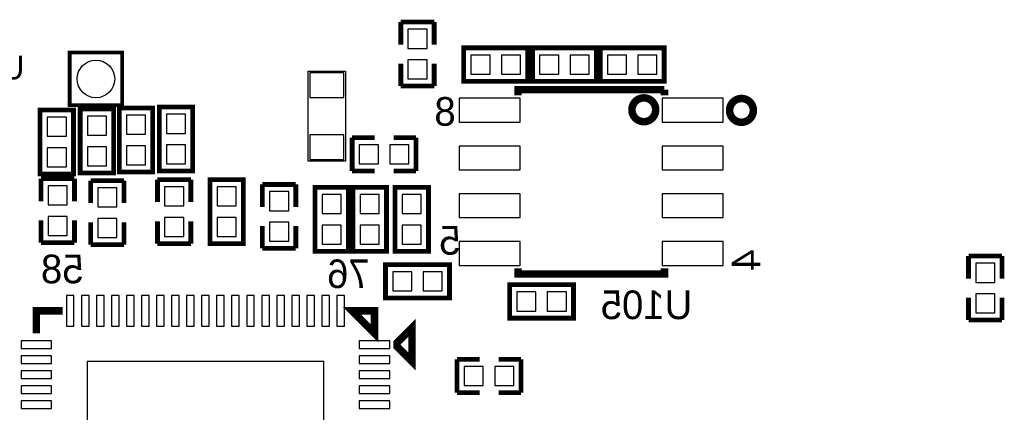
# Model space of a CAD drawing. Extents: x -181 to 108, y -18 to 160.
# Tile 13 of 18: x 32 to 58, y 40 to 50. Entities that reach past the tile are written whole.
import ezdxf
from ezdxf.enums import TextEntityAlignment as Align

# ---------------------------------------------------------------- set-up
doc = ezdxf.new("R2010")
doc.units = 0
for name, color, linetype in [('PACKAGE_GEOMETRY_SILKSCREEN_B', 4, 'CONTINUOUS'), ('PIN_B', 5, 'CONTINUOUS'), ('REF_DES_SILKSCREEN_B', 6, 'CONTINUOUS')]:
    doc.layers.add(name, color=color, linetype=linetype)

msp = doc.modelspace()

# ---------------------------------------------------------------- linework, layer by layer
at = {"layer": 'PACKAGE_GEOMETRY_SILKSCREEN_B'}
for points, const_width in [([(41.7195, 49.657), (41.7195, 50.2539)], 0.127), ([(41.7195, 50.2539), (42.6085, 50.2539)], 0.127), ([(42.6085, 50.2539), (42.6085, 49.657)], 0.127), ([(45.0977, 48.6791), (45.0977, 49.5681), (43.3959, 49.5681), (43.3959, 48.6791), (45.0977, 48.6791)], 0.127), ([(45.2247, 49.5681), (45.2247, 48.6791), (46.9265, 48.6791), (46.9265, 49.5681), (45.2247, 49.5681)], 0.127), ([(48.7299, 48.6791), (48.7299, 49.5681), (47.0281, 49.5681), (47.0281, 48.6791), (48.7299, 48.6791)], 0.127), ([(32.904176, 49.442624), (32.904176, 48.042576), (34.304224, 48.042576), (34.304224, 49.442624), (32.904176, 49.442624)], 0.100076), ([(41.7195, 48.5521), (41.7195, 49.149)], 0.127), ([(42.6085, 49.149), (42.6085, 48.5521)], 0.127), ([(42.6085, 48.5521), (41.7195, 48.5521)], 0.127), ([(44.838874, 48.30572), (44.838874, 48.455834), (48.73879, 48.455834)], 0.199898), ([(48.73879, 48.455834), (48.73879, 48.30572)], 0.199898), ([(33.0073, 47.9171), (32.1183, 47.9171), (32.1183, 46.2153), (33.0073, 46.2153), (33.0073, 47.9171)], 0.127), ([(33.1851, 46.2407), (34.0741, 46.2407), (34.0741, 47.9425), (33.1851, 47.9425), (33.1851, 46.2407)], 0.127), ([(35.1155, 47.9679), (34.2265, 47.9679), (34.2265, 46.2661), (35.1155, 46.2661), (35.1155, 47.9679)], 0.127), ([(36.1823, 47.9933), (35.2933, 47.9933), (35.2933, 46.2915), (36.1823, 46.2915), (36.1823, 47.9933)], 0.127), ([(40.4241, 47.1805), (41.021, 47.1805)], 0.127), ([(40.4241, 46.2915), (40.4241, 47.1805)], 0.127), ([(41.529, 47.1805), (42.1259, 47.1805)], 0.127), ([(42.1259, 47.1805), (42.1259, 46.2915)], 0.127), ([(32.1437, 45.4914), (32.1437, 46.0883)], 0.127), ([(32.1437, 46.0883), (33.0327, 46.0883)], 0.127), ([(33.0327, 46.0883), (33.0327, 45.4914)], 0.127), ([(41.021, 46.2915), (40.4241, 46.2915)], 0.127), ([(42.1259, 46.2915), (41.529, 46.2915)], 0.127), ([(33.4645, 46.0375), (34.3535, 46.0375)], 0.127), ([(33.4645, 45.4406), (33.4645, 46.0375)], 0.127), ([(34.3535, 46.0375), (34.3535, 45.4406)], 0.127), ([(35.2425, 46.0629), (36.1315, 46.0629)], 0.127), ([(35.2425, 45.466), (35.2425, 46.0629)], 0.127), ([(36.1315, 46.0629), (36.1315, 45.466)], 0.127), ([(37.5285, 46.0629), (36.6395, 46.0629), (36.6395, 44.3611), (37.5285, 44.3611), (37.5285, 46.0629)], 0.127), ([(38.0365, 45.339), (38.0365, 45.9359)], 0.127), ([(38.0365, 45.9359), (38.9255, 45.9359)], 0.127), ([(38.9255, 45.9359), (38.9255, 45.339)], 0.127), ([(40.3225, 45.8597), (39.4335, 45.8597), (39.4335, 44.1579), (40.3225, 44.1579), (40.3225, 45.8597)], 0.127), ([(40.4495, 44.1579), (41.3385, 44.1579), (41.3385, 45.8597), (40.4495, 45.8597), (40.4495, 44.1579)], 0.127), ([(41.5671, 44.1579), (42.4561, 44.1579), (42.4561, 45.8597), (41.5671, 45.8597), (41.5671, 44.1579)], 0.127), ([(32.1437, 44.3865), (32.1437, 44.9834)], 0.127), ([(33.0327, 44.9834), (33.0327, 44.3865)], 0.127), ([(33.4645, 44.3357), (33.4645, 44.9326)], 0.127), ([(34.3535, 44.9326), (34.3535, 44.3357)], 0.127), ([(35.2425, 44.3611), (35.2425, 44.958)], 0.127), ([(36.1315, 44.958), (36.1315, 44.3611)], 0.127), ([(38.0365, 44.2341), (38.0365, 44.831)], 0.127), ([(38.9255, 44.831), (38.9255, 44.2341)], 0.127), ([(33.0327, 44.3865), (32.1437, 44.3865)], 0.127), ([(34.3535, 44.3357), (33.4645, 44.3357)], 0.127), ([(36.1315, 44.3611), (35.2425, 44.3611)], 0.127), ([(38.9255, 44.2341), (38.0365, 44.2341)], 0.127), ([(56.8325, 44.0309), (57.7215, 44.0309)], 0.127), ([(56.8325, 43.434), (56.8325, 44.0309)], 0.127), ([(57.7215, 44.0309), (57.7215, 43.434)], 0.127), ([(41.3131, 43.8023), (41.3131, 42.9133), (43.0149, 42.9133), (43.0149, 43.8023), (41.3131, 43.8023)], 0.127), ([(48.73879, 43.70578), (48.73879, 43.555666), (44.838874, 43.555666), (44.838874, 43.70578)], 0.199898), ([(44.6151, 43.2689), (44.6151, 42.3799), (46.3169, 42.3799), (46.3169, 43.2689), (44.6151, 43.2689)], 0.127), ([(56.8325, 42.3291), (56.8325, 42.926)], 0.127), ([(57.7215, 42.926), (57.7215, 42.3291)], 0.127), ([(32.018732, 41.976548), (32.018732, 42.57675), (32.718756, 42.57675)], 0.199898), ([(41.018968, 42.57675), (40.418766, 42.57675), (41.018968, 41.976548), (41.018968, 42.57675)], 0.199898), ([(41.618916, 41.726612), (42.018966, 42.126662), (42.018966, 41.22674), (41.618916, 41.626536), (41.618916, 41.726612)], 0.199898), ([(57.7215, 42.3291), (56.8325, 42.3291)], 0.127), ([(43.2181, 41.2877), (43.815, 41.2877)], 0.127), ([(43.2181, 40.3987), (43.2181, 41.2877)], 0.127), ([(44.323, 41.2877), (44.9199, 41.2877)], 0.127), ([(44.9199, 41.2877), (44.9199, 40.3987)], 0.127), ([(43.815, 40.3987), (43.2181, 40.3987)], 0.127), ([(44.9199, 40.3987), (44.323, 40.3987)], 0.127)]:
    msp.add_lwpolyline(points, dxfattribs=dict(at, const_width=const_width))
msp.add_lwpolyline([(39.251128, 46.552104), (39.251128, 48.951896), (40.250872, 48.951896), (40.250872, 46.552104)], close=True, dxfattribs=at)
at = {"layer": 'PACKAGE_GEOMETRY_SILKSCREEN_B', "const_width": 0.199898}
for points in [[(48.50511, 47.921926, 1.000076), (47.87265, 47.921926, 0.999924), (48.50511, 47.921926)], [(51.105308, 47.90567, 0.999852), (50.47234, 47.905924, 1.000149), (51.105308, 47.90567)]]:
    msp.add_lwpolyline(points, format="xyb", dxfattribs=at)
at = {"layer": 'PIN_B'}
for points in [[(41.91, 49.5554), (42.418, 49.5554), (42.418, 50.0634), (41.91, 50.0634)], [(43.5864, 49.3776), (43.5864, 48.8696), (44.0944, 48.8696), (44.0944, 49.3776)], [(44.3992, 49.3776), (44.3992, 48.8696), (44.9072, 48.8696), (44.9072, 49.3776)], [(45.9232, 48.8696), (45.9232, 49.3776), (45.4152, 49.3776), (45.4152, 48.8696)], [(46.736, 48.8696), (46.736, 49.3776), (46.228, 49.3776), (46.228, 48.8696)], [(47.2186, 49.3776), (47.2186, 48.8696), (47.7266, 48.8696), (47.7266, 49.3776)], [(48.0314, 49.3776), (48.0314, 48.8696), (48.5394, 48.8696), (48.5394, 49.3776)], [(41.91, 48.7426), (42.418, 48.7426), (42.418, 49.2506), (41.91, 49.2506)], [(39.301039, 48.901985), (39.301039, 48.251999), (40.200961, 48.251999), (40.200961, 48.901985)], [(44.901612, 48.22825), (43.276012, 48.22825), (43.276012, 47.59325), (44.901612, 47.59325)], [(50.301652, 48.22825), (48.676052, 48.22825), (48.676052, 47.59325), (50.301652, 47.59325)], [(32.3088, 47.2186), (32.8168, 47.2186), (32.8168, 47.7266), (32.3088, 47.7266)], [(33.8836, 47.752), (33.3756, 47.752), (33.3756, 47.244), (33.8836, 47.244)], [(34.417, 47.2694), (34.925, 47.2694), (34.925, 47.7774), (34.417, 47.7774)], [(35.4838, 47.2948), (35.9918, 47.2948), (35.9918, 47.8028), (35.4838, 47.8028)], [(39.301039, 47.252001), (39.301039, 46.602015), (40.200961, 46.602015), (40.200961, 47.252001)], [(33.8836, 46.9392), (33.3756, 46.9392), (33.3756, 46.4312), (33.8836, 46.4312)], [(34.417, 46.4566), (34.925, 46.4566), (34.925, 46.9646), (34.417, 46.9646)], [(35.4838, 46.482), (35.9918, 46.482), (35.9918, 46.99), (35.4838, 46.99)], [(40.6146, 46.99), (40.6146, 46.482), (41.1226, 46.482), (41.1226, 46.99)], [(41.4274, 46.99), (41.4274, 46.482), (41.9354, 46.482), (41.9354, 46.99)], [(44.901612, 46.95825), (43.276012, 46.95825), (43.276012, 46.32325), (44.901612, 46.32325)], [(50.301652, 46.95825), (48.676052, 46.95825), (48.676052, 46.32325), (50.301652, 46.32325)], [(32.3088, 46.4058), (32.8168, 46.4058), (32.8168, 46.9138), (32.3088, 46.9138)], [(32.3342, 45.3898), (32.8422, 45.3898), (32.8422, 45.8978), (32.3342, 45.8978)], [(35.433, 45.3644), (35.941, 45.3644), (35.941, 45.8724), (35.433, 45.8724)], [(36.83, 45.3644), (37.338, 45.3644), (37.338, 45.8724), (36.83, 45.8724)], [(33.655, 45.339), (34.163, 45.339), (34.163, 45.847), (33.655, 45.847)], [(38.227, 45.2374), (38.735, 45.2374), (38.735, 45.7454), (38.227, 45.7454)], [(39.624, 45.1612), (40.132, 45.1612), (40.132, 45.6692), (39.624, 45.6692)], [(41.148, 45.6692), (40.64, 45.6692), (40.64, 45.1612), (41.148, 45.1612)], [(42.2656, 45.6692), (41.7576, 45.6692), (41.7576, 45.1612), (42.2656, 45.1612)], [(44.901612, 45.68825), (43.276012, 45.68825), (43.276012, 45.05325), (44.901612, 45.05325)], [(50.301652, 45.68825), (48.676052, 45.68825), (48.676052, 45.05325), (50.301652, 45.05325)], [(32.3342, 44.577), (32.8422, 44.577), (32.8422, 45.085), (32.3342, 45.085)], [(33.655, 44.5262), (34.163, 44.5262), (34.163, 45.0342), (33.655, 45.0342)], [(35.433, 44.5516), (35.941, 44.5516), (35.941, 45.0596), (35.433, 45.0596)], [(36.83, 44.5516), (37.338, 44.5516), (37.338, 45.0596), (36.83, 45.0596)], [(38.227, 44.4246), (38.735, 44.4246), (38.735, 44.9326), (38.227, 44.9326)], [(39.624, 44.3484), (40.132, 44.3484), (40.132, 44.8564), (39.624, 44.8564)], [(41.148, 44.8564), (40.64, 44.8564), (40.64, 44.3484), (41.148, 44.3484)], [(42.2656, 44.8564), (41.7576, 44.8564), (41.7576, 44.3484), (42.2656, 44.3484)], [(44.901612, 44.41825), (43.276012, 44.41825), (43.276012, 43.78325), (44.901612, 43.78325)], [(50.301652, 44.41825), (48.676052, 44.41825), (48.676052, 43.78325), (50.301652, 43.78325)], [(57.023, 43.3324), (57.531, 43.3324), (57.531, 43.8404), (57.023, 43.8404)], [(42.0116, 43.1038), (42.0116, 43.6118), (41.5036, 43.6118), (41.5036, 43.1038)], [(42.8244, 43.1038), (42.8244, 43.6118), (42.3164, 43.6118), (42.3164, 43.1038)], [(45.3136, 42.5704), (45.3136, 43.0784), (44.8056, 43.0784), (44.8056, 42.5704)], [(46.1264, 42.5704), (46.1264, 43.0784), (45.6184, 43.0784), (45.6184, 42.5704)], [(57.023, 42.5196), (57.531, 42.5196), (57.531, 43.0276), (57.023, 43.0276)], [(33.020508, 42.98315), (32.817308, 42.98315), (32.817308, 42.17035), (33.020508, 42.17035)], [(33.420558, 42.98315), (33.217358, 42.98315), (33.217358, 42.17035), (33.420558, 42.17035)], [(33.820354, 42.98315), (33.617154, 42.98315), (33.617154, 42.17035), (33.820354, 42.17035)], [(34.220404, 42.98315), (34.017204, 42.98315), (34.017204, 42.17035), (34.220404, 42.17035)], [(34.620454, 42.98315), (34.417254, 42.98315), (34.417254, 42.17035), (34.620454, 42.17035)], [(35.020504, 42.98315), (34.817304, 42.98315), (34.817304, 42.17035), (35.020504, 42.17035)], [(35.420554, 42.98315), (35.217354, 42.98315), (35.217354, 42.17035), (35.420554, 42.17035)], [(35.82035, 42.98315), (35.61715, 42.98315), (35.61715, 42.17035), (35.82035, 42.17035)], [(36.2204, 42.98315), (36.0172, 42.98315), (36.0172, 42.17035), (36.2204, 42.17035)], [(36.62045, 42.98315), (36.41725, 42.98315), (36.41725, 42.17035), (36.62045, 42.17035)], [(37.0205, 42.98315), (36.8173, 42.98315), (36.8173, 42.17035), (37.0205, 42.17035)], [(37.42055, 42.98315), (37.21735, 42.98315), (37.21735, 42.17035), (37.42055, 42.17035)], [(37.820346, 42.98315), (37.617146, 42.98315), (37.617146, 42.17035), (37.820346, 42.17035)], [(38.220396, 42.98315), (38.017196, 42.98315), (38.017196, 42.17035), (38.220396, 42.17035)], [(38.620446, 42.98315), (38.417246, 42.98315), (38.417246, 42.17035), (38.620446, 42.17035)], [(39.020496, 42.98315), (38.817296, 42.98315), (38.817296, 42.17035), (39.020496, 42.17035)], [(39.420546, 42.98315), (39.217346, 42.98315), (39.217346, 42.17035), (39.420546, 42.17035)], [(39.820342, 42.98315), (39.617142, 42.98315), (39.617142, 42.17035), (39.820342, 42.17035)], [(40.220392, 42.98315), (40.017192, 42.98315), (40.017192, 42.17035), (40.220392, 42.17035)], [(32.425132, 41.778174), (31.612332, 41.778174), (31.612332, 41.574974), (32.425132, 41.574974)], [(41.425368, 41.778174), (40.612568, 41.778174), (40.612568, 41.574974), (41.425368, 41.574974)], [(32.425132, 41.378124), (31.612332, 41.378124), (31.612332, 41.174924), (32.425132, 41.174924)], [(39.66845, 41.226232), (33.36925, 41.226232), (33.36925, 34.927032), (39.66845, 34.927032)], [(41.425368, 41.378124), (40.612568, 41.378124), (40.612568, 41.174924), (41.425368, 41.174924)], [(32.425132, 40.978328), (31.612332, 40.978328), (31.612332, 40.775128), (32.425132, 40.775128)], [(41.425368, 40.978328), (40.612568, 40.978328), (40.612568, 40.775128), (41.425368, 40.775128)], [(43.4086, 41.0972), (43.4086, 40.5892), (43.9166, 40.5892), (43.9166, 41.0972)], [(44.2214, 41.0972), (44.2214, 40.5892), (44.7294, 40.5892), (44.7294, 41.0972)], [(32.425132, 40.578278), (31.612332, 40.578278), (31.612332, 40.375078), (32.425132, 40.375078)], [(41.425368, 40.578278), (40.612568, 40.578278), (40.612568, 40.375078), (41.425368, 40.375078)], [(32.425132, 40.178228), (31.612332, 40.178228), (31.612332, 39.975028), (32.425132, 39.975028)], [(41.425368, 40.178228), (40.612568, 40.178228), (40.612568, 39.975028), (41.425368, 39.975028)]]:
    msp.add_lwpolyline(points, close=True, dxfattribs=at)
msp.add_circle((33.6042, 48.7426), 0.499999, dxfattribs=at)

# ---------------------------------------------------------------- texts
at = {"layer": 'PACKAGE_GEOMETRY_SILKSCREEN_B', "text_generation_flag": 2}
for s, p in [('8', (43.18, 47.498)), ('5', (43.307, 44.069)), ('58', (33.274, 43.307)), ('76', (40.894, 43.18))]:
    msp.add_text(s, height=0.762, dxfattribs=at).set_placement(p)
msp.add_text('4', height=0.762, rotation=90, dxfattribs=at).set_placement((51.28895, 44.205652))
at = {"layer": 'REF_DES_SILKSCREEN_B', "text_generation_flag": 2}
for s, height, p in [('U104', 0.635, (30.6832, 48.7299)), ('U105', 0.762, (48.26, 42.3545))]:
    msp.add_text(s, height=height, dxfattribs=at).set_placement(p, align=Align.CENTER)

doc.saveas('drawing.dxf')
